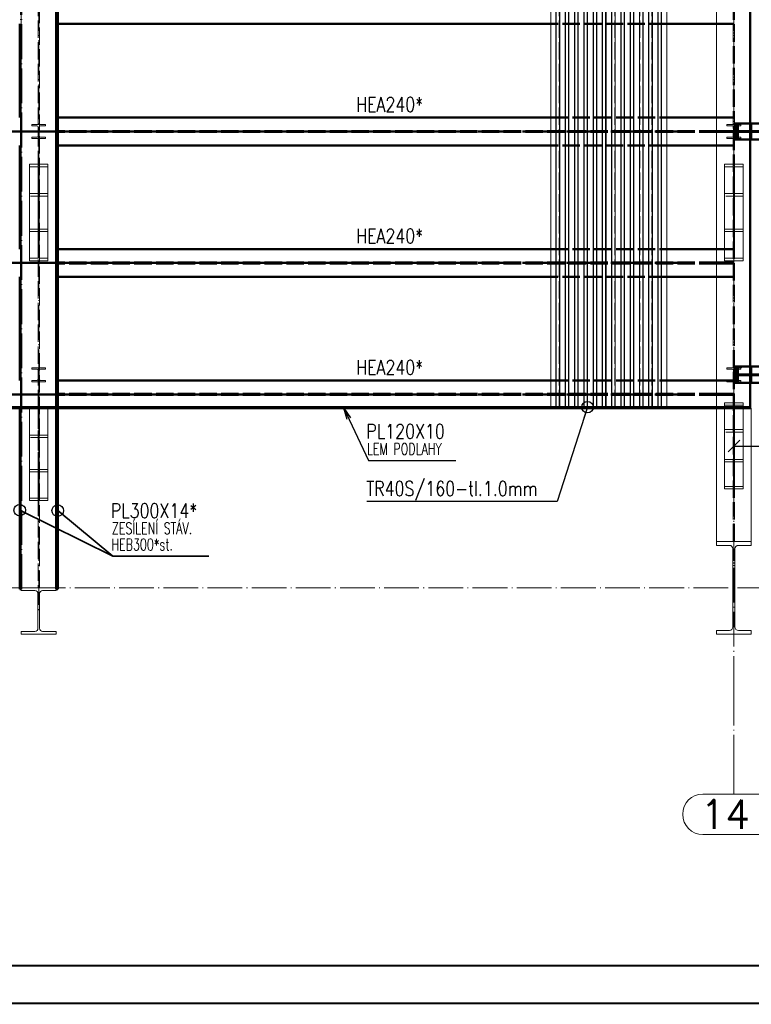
# Paper-space layout 'Layout1' of a CAD drawing. Extents: x -2 to 1243, y -36 to 596.
# Tile 43 of 84: x 598 to 724, y 0 to 170. Entities that reach past the tile are written whole.
import ezdxf
from ezdxf.enums import TextEntityAlignment as Align

# ---------------------------------------------------------------- set-up
doc = ezdxf.new("R2010")
doc.units = 0
for name, pattern in [('ACAD_ISO02W100', [15, 12, -3]), ('ACAD_ISO04W100', [30.5, 24, -3, 0.5, -3]), ('HP_01_CER_B', [8, 5, -1, 1, -1])]:
    doc.linetypes.add(name, pattern=pattern)
doc.layers.get('0').update_dxf_attribs({"linetype": 'CONTINUOUS'})
doc.layers.get('DEFPOINTS').update_dxf_attribs({"color": 132, "linetype": 'CONTINUOUS'})
doc.layers.add('RAMECEK_HP', color=251, linetype='CONTINUOUS')
for name, color, linetype, lineweight in [('SS_1.ET-HALA_TaO-KCE_VELINU-PRUVLAK', 9, 'CONTINUOUS', 13), ('SS_1.ET-HALA_TaO-RASTR', 7, 'HP_01_CER_B', 13), ('SS_1.ET-HALA_TaO-SLOUP', 9, 'CONTINUOUS', 13), ('SS_2.ET-HALA_TaO-KCE_VELINU-PODLAH.NOSNIK', 212, 'CONTINUOUS', 50), ('SS_2.ET-HALA_TaO-KCE_VELINU-PODLAHA_LEM', 140, 'CONTINUOUS', 50), ('SS_2.ET-HALA_TaO-KCE_VELINU-PODLAHA_TRAPEZ.PLECH', 153, 'CONTINUOUS', 18), ('SS_2.ET-HALA_TaO-KCE_VELINU-ZESILENI', 160, 'CONTINUOUS', 50), ('SS_2.ET-HALA_TaO-LAVKA_+8.000m', 134, 'CONTINUOUS', 50), ('SS_KOTY', 3, 'CONTINUOUS', 25), ('SS_POPIS_PROFILU', 13, 'CONTINUOUS', 25), ('SS_POPIS_PROFILU_S355', 2, 'CONTINUOUS', 35)]:
    doc.layers.add(name, color=color, linetype=linetype, lineweight=lineweight)
doc.styles.add('ROMANS', font='romans.shx', dxfattribs={"width": 0.8})
doc.styles.add('romans.shx', font='romans.shx', dxfattribs={"height": 5})
doc.dimstyles.new('A-1_(2.5)_50AS', dxfattribs={"dimtxt": 2.5, "dimasz": 2, "dimexe": 1, "dimexo": 2, "dimgap": 0, "dimtad": 0, "dimdec": 1, "dimlfac": 50, "dimrnd": 1, "dimtxsty": 'ROMANS', "dimblk1": 'OBLIQUE', "dimblk2": 'OBLIQUE', "dimsah": 1, "dimcen": 2, "dimclrd": 256, "dimclre": 256, "dimclrt": 256, "dimadec": 1, "dimazin": 2, "dimtfac": 0.714286, "dimtdec": 1, "dimtmove": 0, "dimatfit": 3, "dimldrblk": 'OPEN', "dimfxl": 1, "dimtvp": 1.142857, "dimtfill": 1, "dimtolj": 1, "dimlwd": -1, "dimlwe": -1, "dimarcsym": 0})

# ---------------------------------------------------------------- blocks, each defined once
blk = doc.blocks.new('*U6')
at = {"layer": 'RAMECEK_HP', "lineweight": 35, "const_width": 0.35}
for points in [[(0, 594), (0, 0), (1051, 0), (1051, 594)], [(6.5, 587.5), (6.5, 6.5), (1044.5, 6.5), (1044.5, 587.5)]]:
    blk.add_lwpolyline(points, close=True, dxfattribs=at)
at = {"layer": 'DEFPOINTS', "style": 'ROMANS', "width": 0.8}
blk.add_attdef('TISK', text='', height=10, dxfattribs=at).set_placement((1051, -33), align=Align.RIGHT)
blk = doc.blocks.new('_Oblique')
at = {"color": 0, "linetype": 'ByBlock', "lineweight": -2}
blk.add_line((-0.5, -0.5), (0.5, 0.5), dxfattribs=at)
blk = doc.blocks.new('*D92')
at = {"layer": 'DEFPOINTS', "color": 0, "transparency": 16777216}
for p in [(743.17, 108.52, -6549.36), (721.1, 105.12, -6546.4), (743.17, 96.21)]:
    blk.add_point(p, dxfattribs=at)
at = {"layer": 'SS_KOTY', "transparency": 16777216}
for p, q in [((743.17, 106.52), (743.17, 95.21)), ((721.1, 103.12), (721.1, 95.21)), ((721.1, 96.21), (743.17, 96.21))]:
    blk.add_line(p, q, dxfattribs=at)
at = {"layer": 'SS_KOTY', "transparency": 16777216, "xscale": 2, "yscale": 2, "zscale": 2, "rotation": 180}
blk.add_blockref('_Oblique', (721.1, 96.21), dxfattribs=at)
at = {"layer": 'SS_KOTY', "transparency": 16777216, "xscale": 2, "yscale": 2, "zscale": 2}
blk.add_blockref('_Oblique', (743.17, 96.21), dxfattribs=at)
at = {"layer": 'SS_KOTY', "transparency": 16777216, "insert": (732.14, 99.07), "char_height": 2.5, "attachment_point": 5, "style": 'ROMANS', "bg_fill": 3, "box_fill_scale": 1.1, "bg_fill_color": 256, "bg_fill_true_color": 13158600, "bg_fill_transparency": 0}
blk.add_mtext('\\A1;1104', dxfattribs=at)
blk = doc.blocks.new('_OPEN')
at = {"color": 0, "linetype": 'ByBlock'}
for p, q in [((-1, 0.167), (0, 0)), ((0, 0), (-1, -0.167)), ((0, 0), (-1, 0))]:
    blk.add_line(p, q, dxfattribs=at)

psp = doc.layouts.get("Layout1")

# ---------------------------------------------------------------- linework, layer by layer
at = {"layer": 'SS_1.ET-HALA_TaO-KCE_VELINU-PRUVLAK', "color": 9, "linetype": 'ACAD_ISO04W100', "ltscale": 0.25}
for p, q in [((601.1043, 486.5242), (601.1043, 67.7242)), ((601.1043, 150.5242), (601.1043, 130.9242)), ((721.1043, 150.5242), (721.1043, 130.9242)), ((601.1043, 108.5242), (601.1043, 89.4842))]:
    psp.add_line(p, q, dxfattribs=at)
at = {"layer": 'SS_1.ET-HALA_TaO-KCE_VELINU-PRUVLAK', "color": 5, "linetype": 'Continuous', "ltscale": 0.25}
for p, q in [((598.1043, 102.9242), (598.1043, 480.9242)), ((718.1043, 102.9242), (718.1043, 476.5242)), ((602.3043, 151.7242), (599.9043, 151.7242)), ((599.9043, 151.7242), (599.9043, 151.5042)), ((599.9043, 151.5042), (600.7993, 151.5042)), ((601.4093, 151.5042), (602.3043, 151.5042)), ((602.3043, 151.5042), (602.3043, 151.7242)), ((722.3043, 151.7242), (719.9043, 151.7242)), ((719.9043, 151.7242), (719.9043, 151.5042)), ((719.9043, 151.5042), (720.7993, 151.5042)), ((721.4093, 151.5042), (722.3043, 151.5042)), ((722.3043, 151.7242), (722.3043, 151.5042)), ((601.0393, 151.2642), (601.0393, 149.7842)), ((601.1693, 149.7842), (601.1693, 151.2642)), ((721.0393, 151.2642), (721.0393, 149.7842)), ((721.1693, 149.7842), (721.1693, 151.2642)), ((600.7993, 149.5442), (599.9043, 149.5442)), ((599.9043, 149.5442), (599.9043, 149.3242)), ((599.9043, 149.3242), (602.3043, 149.3242)), ((602.3043, 149.5442), (601.4093, 149.5442)), ((602.3043, 149.3242), (602.3043, 149.5442)), ((720.7993, 149.5442), (719.9043, 149.5442)), ((719.9043, 149.5442), (719.9043, 149.3242)), ((719.9043, 149.3242), (722.3043, 149.3242)), ((722.3043, 149.5442), (721.4093, 149.5442)), ((722.3043, 149.5442), (722.3043, 149.3242)), ((602.7043, 144.877), (599.5043, 144.877)), ((599.5043, 144.877), (599.5043, 133.677)), ((602.7043, 133.677), (602.7043, 144.877)), ((722.7043, 144.877), (719.5043, 144.877)), ((719.5043, 133.677), (719.5043, 144.877)), ((722.7043, 144.877), (722.7043, 133.677)), ((599.5043, 133.677), (602.7043, 133.677)), ((599.5043, 133.677), (599.5043, 133.2297)), ((599.5043, 133.2297), (601.0243, 133.2297)), ((599.5043, 133.2297), (599.5043, 128.6188)), ((601.0243, 133.2297), (601.0243, 128.6188)), ((601.1843, 133.2297), (602.7043, 133.2297)), ((601.1843, 133.2297), (601.1843, 128.6188)), ((602.7043, 133.2297), (602.7043, 133.677)), ((602.7043, 128.6188), (602.7043, 133.2297)), ((719.5043, 133.677), (722.7043, 133.677)), ((719.5043, 133.2297), (719.5043, 133.677)), ((719.5043, 133.2297), (721.0243, 133.2297)), ((719.5043, 128.6188), (719.5043, 133.2297)), ((721.0243, 133.2297), (721.0243, 128.6188)), ((721.1843, 133.2297), (722.7043, 133.2297)), ((721.1843, 133.2297), (721.1843, 128.6188)), ((722.7043, 133.677), (722.7043, 133.2297)), ((722.7043, 133.2297), (722.7043, 128.6188)), ((599.5043, 128.6188), (601.0243, 128.6188)), ((599.5043, 128.6188), (599.5043, 128.1715)), ((599.5043, 128.1715), (602.7043, 128.1715)), ((601.1843, 128.6188), (602.7043, 128.6188)), ((602.7043, 128.1715), (602.7043, 128.6188)), ((719.5043, 128.6188), (721.0243, 128.6188)), ((719.5043, 128.1715), (719.5043, 128.6188)), ((719.5043, 128.1715), (722.7043, 128.1715)), ((721.1843, 128.6188), (722.7043, 128.6188)), ((722.7043, 128.6188), (722.7043, 128.1715)), ((602.3043, 109.7242), (599.9043, 109.7242)), ((599.9043, 109.7242), (599.9043, 109.5042)), ((599.9043, 109.5042), (600.7993, 109.5042)), ((601.0393, 109.2642), (601.0393, 107.7842)), ((601.1693, 107.7842), (601.1693, 109.2642)), ((601.4093, 109.5042), (602.3043, 109.5042)), ((602.3043, 109.5042), (602.3043, 109.7242)), ((722.3043, 109.7242), (719.9043, 109.7242)), ((719.9043, 109.7242), (719.9043, 109.5042)), ((719.9043, 109.5042), (720.7993, 109.5042)), ((721.4093, 109.5042), (722.3043, 109.5042)), ((722.3043, 109.7242), (722.3043, 109.5042)), ((600.7993, 107.5442), (599.9043, 107.5442)), ((599.9043, 107.5442), (599.9043, 107.3242)), ((599.9043, 107.3242), (602.3043, 107.3242)), ((602.3043, 107.5442), (601.4093, 107.5442)), ((602.3043, 107.3242), (602.3043, 107.5442)), ((598.1043, 71.7243), (598.1043, 102.7242)), ((602.7043, 103.0651), (599.5043, 103.0651)), ((599.5043, 103.0651), (599.5043, 102.9242)), ((599.5043, 102.7242), (599.5043, 92.1852)), ((602.7043, 102.9242), (602.7043, 103.0651)), ((602.7043, 92.1852), (602.7043, 102.7242)), ((718.1043, 79.7243), (718.1043, 102.7242)), ((719.5043, 93.8831), (722.7043, 93.8831)), ((719.5043, 93.4716), (719.5043, 93.8831)), ((722.7043, 93.8831), (722.7043, 93.4716)), ((599.5043, 92.1852), (602.7043, 92.1852)), ((599.5043, 92.1852), (599.5043, 91.7463)), ((602.7043, 91.7463), (602.7043, 92.1852)), ((719.5043, 93.4716), (721.0243, 93.4716)), ((719.5043, 89.2302), (719.5043, 93.4716)), ((721.0243, 93.4716), (721.0243, 89.2302)), ((721.1843, 93.4716), (722.7043, 93.4716)), ((721.1843, 93.4716), (721.1843, 89.2302)), ((722.7043, 93.4716), (722.7043, 89.2302)), ((599.5043, 91.7463), (601.0243, 91.7463)), ((599.5043, 91.7463), (599.5043, 87.2222)), ((601.0243, 91.7463), (601.0243, 87.2222)), ((601.1843, 91.7463), (602.7043, 91.7463)), ((601.1843, 91.7463), (601.1843, 87.2222)), ((602.7043, 87.2222), (602.7043, 91.7463)), ((719.5043, 89.2302), (721.0243, 89.2302)), ((719.5043, 88.8187), (719.5043, 89.2302)), ((719.5043, 88.8187), (722.7043, 88.8187)), ((721.1843, 89.2302), (722.7043, 89.2302)), ((722.7043, 89.2302), (722.7043, 88.8187)), ((599.5043, 87.2222), (601.0243, 87.2222)), ((599.5043, 87.2222), (599.5043, 86.7833)), ((599.5043, 86.7833), (602.7043, 86.7833)), ((601.1843, 87.2222), (602.7043, 87.2222)), ((602.7043, 86.7833), (602.7043, 87.2222))]:
    psp.add_line(p, q, dxfattribs=at)
at = {"layer": 'SS_1.ET-HALA_TaO-KCE_VELINU-PRUVLAK', "color": 9, "linetype": 'ACAD_ISO02W100', "ltscale": 0.25}
for p, q in [((600.9943, 480.9242), (600.9943, 71.7243)), ((601.2143, 71.7243), (601.2143, 480.9242)), ((601.0243, 144.4296), (599.5043, 144.4296)), ((601.0243, 144.4296), (601.0243, 133.2297)), ((602.7043, 144.4296), (601.1843, 144.4296)), ((601.1843, 144.4296), (601.1843, 133.2297)), ((721.0243, 144.4296), (719.5043, 144.4296)), ((721.0243, 144.4296), (721.0243, 133.2297)), ((722.7043, 144.4296), (721.1843, 144.4296)), ((721.1843, 144.4296), (721.1843, 133.2297)), ((601.0243, 139.8188), (599.5043, 139.8188)), ((602.7043, 139.8188), (601.1843, 139.8188)), ((721.0243, 139.8188), (719.5043, 139.8188)), ((722.7043, 139.8188), (721.1843, 139.8188)), ((602.7043, 139.3715), (599.5043, 139.3715)), ((722.7043, 139.3715), (719.5043, 139.3715)), ((598.1043, 102.7242), (598.1043, 102.9242)), ((601.0243, 102.6262), (599.5043, 102.6262)), ((601.0243, 102.6262), (601.0243, 91.7463)), ((602.7043, 102.6262), (601.1843, 102.6262)), ((601.1843, 102.6262), (601.1843, 91.7463)), ((601.0243, 98.1022), (599.5043, 98.1022)), ((602.7043, 97.6633), (599.5043, 97.6633)), ((602.7043, 98.1022), (601.1843, 98.1022))]:
    psp.add_line(p, q, dxfattribs=at)
at = {"layer": 'SS_1.ET-HALA_TaO-KCE_VELINU-PRUVLAK', "color": 5, "linetype": 'Continuous', "ltscale": 0.25, "extrusion": (-1.56969e-13, -3.78956e-13, -1)}
psp.add_arc((-600.7993, 151.2642), 0.24, 90, 180, dxfattribs=at)
at = {"layer": 'SS_1.ET-HALA_TaO-KCE_VELINU-PRUVLAK', "color": 5, "linetype": 'Continuous', "ltscale": 0.25, "extrusion": (3.78956e-13, -1.56969e-13, -1)}
psp.add_arc((-601.4093, 151.2642), 0.24, 0, 90, dxfattribs=at)
at = {"layer": 'SS_1.ET-HALA_TaO-KCE_VELINU-PRUVLAK', "color": 5, "linetype": 'Continuous', "ltscale": 0.25, "extrusion": (-9.41813e-14, -2.27374e-13, -1)}
psp.add_arc((-720.7993, 151.2642), 0.24, 90, 180, dxfattribs=at)
at = {"layer": 'SS_1.ET-HALA_TaO-KCE_VELINU-PRUVLAK', "color": 5, "linetype": 'Continuous', "ltscale": 0.25, "extrusion": (2.27374e-13, -9.41813e-14, -1)}
psp.add_arc((-721.4093, 151.2642), 0.24, 0, 90, dxfattribs=at)
at = {"layer": 'SS_1.ET-HALA_TaO-KCE_VELINU-PRUVLAK', "color": 5, "linetype": 'Continuous', "ltscale": 0.25, "extrusion": (-1.25575e-13, 3.03165e-13, -1)}
for centre in [(-600.7993, 149.7842), (-720.7993, 149.7842), (-600.7993, 107.7842)]:
    psp.add_arc(centre, 0.24, 180, 270, dxfattribs=at)
at = {"layer": 'SS_1.ET-HALA_TaO-KCE_VELINU-PRUVLAK', "color": 5, "linetype": 'Continuous', "ltscale": 0.25, "extrusion": (3.03165e-13, 1.25575e-13, -1)}
for centre in [(-601.4093, 149.7842), (-721.4093, 149.7842), (-601.4093, 107.7842)]:
    psp.add_arc(centre, 0.24, 270, 0, dxfattribs=at)
at = {"layer": 'SS_1.ET-HALA_TaO-KCE_VELINU-PRUVLAK', "color": 5, "linetype": 'Continuous', "ltscale": 0.25, "extrusion": (-1.25575e-13, -3.03165e-13, -1)}
psp.add_arc((-600.7993, 109.2642), 0.24, 90, 180, dxfattribs=at)
at = {"layer": 'SS_1.ET-HALA_TaO-KCE_VELINU-PRUVLAK', "color": 5, "linetype": 'Continuous', "ltscale": 0.25, "extrusion": (3.03165e-13, -1.25575e-13, -1)}
psp.add_arc((-601.4093, 109.2642), 0.24, 0, 90, dxfattribs=at)
at = {"layer": 'SS_1.ET-HALA_TaO-RASTR', "linetype": 'ACAD_ISO04W100', "ltscale": 0.25}
for p, q in [((462.4941, 71.7242), (757.9592, 71.7242)), ((721.1043, 53.9575), (721.1043, 41.1255)), ((721.1043, 41.1255), (721.1043, 36.1255))]:
    psp.add_line(p, q, dxfattribs=at)
at = {"layer": 'SS_1.ET-HALA_TaO-RASTR', "linetype": 'Continuous', "ltscale": 0.25}
for p, q in [((726.4496, 36.1255), (715.7591, 36.1255)), ((715.7591, 29.1255), (726.4496, 29.1255))]:
    psp.add_line(p, q, dxfattribs=at)
psp.add_arc((715.7591, 32.6255), 3.5, 90, 270, dxfattribs=at)
at = {"layer": 'SS_1.ET-HALA_TaO-SLOUP', "color": 5, "linetype": 'Continuous', "ltscale": 0.25}
for p, q in [((718.1043, 79.7242), (724.1043, 79.7242)), ((718.1043, 79.0642), (718.1043, 79.7242)), ((718.1043, 79.0642), (720.3293, 79.0642)), ((720.9293, 78.4642), (720.9293, 64.9842)), ((721.2793, 64.9842), (721.2793, 78.4642)), ((721.8793, 79.0642), (724.1043, 79.0642)), ((724.1043, 79.7242), (724.1043, 79.0642)), ((604.1043, 71.7242), (598.1043, 71.7242)), ((598.1043, 71.2442), (598.1043, 71.7242)), ((604.1043, 71.7242), (604.1043, 71.2442)), ((598.1043, 71.2442), (600.4293, 71.2442)), ((600.9693, 70.7042), (600.9693, 64.7442)), ((601.2393, 64.7442), (601.2393, 70.7042)), ((601.7793, 71.2442), (604.1043, 71.2442)), ((600.4293, 64.2042), (598.1043, 64.2042)), ((598.1043, 63.7242), (598.1043, 64.2042)), ((598.1043, 63.7242), (604.1043, 63.7242)), ((604.1043, 64.2042), (601.7793, 64.2042)), ((604.1043, 64.2042), (604.1043, 63.7242)), ((720.3293, 64.3842), (718.1043, 64.3842)), ((718.1043, 63.7242), (718.1043, 64.3842)), ((718.1043, 63.7242), (724.1043, 63.7242)), ((724.1043, 64.3842), (721.8793, 64.3842)), ((724.1043, 64.3842), (724.1043, 63.7242))]:
    psp.add_line(p, q, dxfattribs=at)
at = {"layer": 'SS_1.ET-HALA_TaO-SLOUP', "color": 5, "linetype": 'Continuous', "ltscale": 0.25, "extrusion": (-6.27875e-14, -1.51582e-13, -1)}
psp.add_arc((-720.3293, 78.4642), 0.6, 90, 180, dxfattribs=at)
at = {"layer": 'SS_1.ET-HALA_TaO-SLOUP', "color": 5, "linetype": 'Continuous', "ltscale": 0.25, "extrusion": (1.51582e-13, -6.27875e-14, -1)}
psp.add_arc((-721.8793, 78.4642), 0.6, 0, 90, dxfattribs=at)
at = {"layer": 'SS_1.ET-HALA_TaO-SLOUP', "color": 5, "linetype": 'Continuous', "ltscale": 0.25, "extrusion": (-4.18583e-14, -1.01055e-13, -1)}
psp.add_arc((-600.4293, 70.7042), 0.54, 90, 180, dxfattribs=at)
at = {"layer": 'SS_1.ET-HALA_TaO-SLOUP', "color": 5, "linetype": 'Continuous', "ltscale": 0.25, "extrusion": (1.01055e-13, -4.18583e-14, -1)}
psp.add_arc((-601.7793, 70.7042), 0.54, 0, 90, dxfattribs=at)
at = {"layer": 'SS_1.ET-HALA_TaO-SLOUP', "color": 5, "linetype": 'Continuous', "ltscale": 0.25, "extrusion": (-4.18583e-14, 1.01055e-13, -1)}
psp.add_arc((-600.4293, 64.7442), 0.54, 180, 270, dxfattribs=at)
at = {"layer": 'SS_1.ET-HALA_TaO-SLOUP', "color": 5, "linetype": 'Continuous', "ltscale": 0.25, "extrusion": (1.01055e-13, 4.18583e-14, -1)}
psp.add_arc((-601.7793, 64.7442), 0.54, 270, 0, dxfattribs=at)
at = {"layer": 'SS_1.ET-HALA_TaO-SLOUP', "color": 5, "linetype": 'Continuous', "ltscale": 0.25, "extrusion": (-6.27875e-14, 1.51582e-13, -1)}
psp.add_arc((-720.3293, 64.9842), 0.6, 180, 270, dxfattribs=at)
at = {"layer": 'SS_1.ET-HALA_TaO-SLOUP', "color": 5, "linetype": 'Continuous', "ltscale": 0.25, "extrusion": (1.51582e-13, 6.27875e-14, -1)}
psp.add_arc((-721.8793, 64.9842), 0.6, 270, 0, dxfattribs=at)
at = {"layer": 'SS_2.ET-HALA_TaO-KCE_VELINU-PODLAH.NOSNIK', "color": 1, "linetype": 'Continuous', "ltscale": 0.25}
for p, q in [((689.5043, 169.1242), (604.3843, 169.1242)), ((718.1043, 169.1242), (709.5043, 169.1242)), ((604.3843, 152.9242), (689.5043, 152.9242)), ((709.5043, 152.9242), (718.1043, 152.9242)), ((689.5043, 148.1242), (604.3843, 148.1242)), ((718.1043, 148.1242), (709.5043, 148.1242)), ((604.3843, 130.2242), (689.5043, 130.2242)), ((709.5043, 130.2242), (718.1043, 130.2242)), ((689.5043, 125.4242), (604.3843, 125.4242)), ((718.1043, 125.4242), (709.5043, 125.4242)), ((604.3843, 107.5242), (689.5043, 107.5242)), ((709.5043, 107.5242), (718.1043, 107.5242))]:
    psp.add_line(p, q, dxfattribs=at)
at = {"layer": 'SS_2.ET-HALA_TaO-KCE_VELINU-PODLAH.NOSNIK', "color": 3, "linetype": 'ACAD_ISO02W100', "ltscale": 0.25}
for p, q in [((709.5043, 169.1242), (689.5043, 169.1242)), ((720.9943, 169.1242), (718.1043, 169.1242)), ((689.5043, 152.9242), (709.5043, 152.9242)), ((718.1043, 152.9242), (720.9943, 152.9242)), ((718.1043, 150.5992), (604.3843, 150.5992)), ((718.1043, 150.4492), (604.3843, 150.4492)), ((718.1629, 150.5992), (718.1043, 150.5992)), ((718.1629, 150.4492), (718.1043, 150.4492)), ((718.3043, 150.5992), (718.1629, 150.5992)), ((718.3043, 150.4492), (718.1629, 150.4492)), ((720.9943, 150.5992), (718.3043, 150.5992)), ((718.3043, 150.4492), (718.3043, 150.5992)), ((720.9943, 150.4492), (718.3043, 150.4492)), ((709.5043, 148.1242), (689.5043, 148.1242)), ((720.9943, 148.1242), (718.1043, 148.1242)), ((689.5043, 130.2242), (709.5043, 130.2242)), ((718.1043, 130.2242), (720.9943, 130.2242)), ((718.1043, 127.8992), (604.3843, 127.8992)), ((718.1043, 127.7492), (604.3843, 127.7492)), ((718.1629, 127.8992), (718.1043, 127.8992)), ((718.1629, 127.7492), (718.1043, 127.7492)), ((718.3043, 127.8992), (718.1629, 127.8992)), ((718.3043, 127.7492), (718.1629, 127.7492)), ((720.9943, 127.8992), (718.3043, 127.8992)), ((718.3043, 127.7492), (718.3043, 127.8992)), ((720.9943, 127.7492), (718.3043, 127.7492)), ((709.5043, 125.4242), (689.5043, 125.4242)), ((720.9943, 125.4242), (718.1043, 125.4242)), ((689.5043, 107.5242), (709.5043, 107.5242)), ((718.1043, 105.1992), (604.3843, 105.1992)), ((718.1043, 105.0492), (604.3843, 105.0492)), ((718.1629, 105.1992), (718.1043, 105.1992)), ((718.1629, 105.0492), (718.1043, 105.0492)), ((718.3043, 105.1992), (718.1629, 105.1992)), ((718.3043, 105.0492), (718.1629, 105.0492)), ((718.3043, 105.0492), (718.3043, 105.1992)), ((604.3843, 102.7242), (604.3843, 102.9242)), ((718.1043, 102.7242), (718.1043, 102.9242))]:
    psp.add_line(p, q, dxfattribs=at)
at = {"layer": 'SS_2.ET-HALA_TaO-KCE_VELINU-PODLAH.NOSNIK', "color": 7, "linetype": 'ACAD_ISO04W100', "ltscale": 0.25}
for p, q in [((601.1043, 150.5242), (481.1043, 150.5242)), ((721.1043, 150.5242), (601.1043, 150.5242)), ((601.1043, 127.8242), (481.1043, 127.8242)), ((721.1043, 127.8242), (601.1043, 127.8242)), ((601.1043, 105.1242), (481.1043, 105.1242))]:
    psp.add_line(p, q, dxfattribs=at)
at = {"layer": 'SS_2.ET-HALA_TaO-KCE_VELINU-PODLAHA_LEM', "color": 1, "linetype": 'Continuous', "ltscale": 0.25}
for p, q in [((723.9043, 233.1242), (723.9043, 151.9242)), ((723.9043, 149.1242), (723.9043, 109.9242)), ((601.1043, 102.9242), (478.3044, 102.9242)), ((478.3044, 102.7242), (601.1043, 102.7242)), ((601.1043, 102.9242), (601.1043, 102.7242))]:
    psp.add_line(p, q, dxfattribs=at)
at = {"layer": 'SS_2.ET-HALA_TaO-KCE_VELINU-PODLAHA_LEM', "color": 3, "linetype": 'ACAD_ISO02W100', "ltscale": 0.25}
for p, q in [((723.9043, 151.9242), (723.9043, 149.1242)), ((724.1043, 151.9242), (724.1043, 149.1242)), ((599.5043, 102.9242), (599.5043, 102.7242)), ((602.7043, 102.7242), (602.7043, 102.9242))]:
    psp.add_line(p, q, dxfattribs=at)
at = {"layer": 'SS_2.ET-HALA_TaO-KCE_VELINU-PODLAHA_LEM', "color": 7, "linetype": 'ACAD_ISO04W100', "ltscale": 0.25}
psp.add_line((601.1043, 102.7242), (478.1043, 102.7242), dxfattribs=at)
at = {"layer": 'SS_2.ET-HALA_TaO-KCE_VELINU-PODLAHA_TRAPEZ.PLECH', "color": 5, "linetype": 'Continuous', "ltscale": 0.25}
for p, q in [((689.5043, 484.5242), (689.5043, 102.9243)), ((690.3805, 484.5242), (690.3805, 102.9243)), ((690.4455, 484.5242), (690.4455, 102.9243)), ((690.9803, 484.5242), (690.9803, 102.9243)), ((691.0282, 484.5242), (691.0282, 102.9243)), ((691.9805, 484.5242), (691.9805, 102.9243)), ((692.0283, 484.5242), (692.0283, 102.9243)), ((692.5632, 484.5242), (692.5632, 102.9243)), ((692.6282, 484.5242), (692.6282, 102.9243)), ((693.5805, 484.5242), (693.5805, 102.9243)), ((693.6455, 484.5242), (693.6455, 102.9243)), ((694.1803, 484.5242), (694.1803, 102.9243)), ((694.2282, 484.5242), (694.2282, 102.9243)), ((695.1805, 484.5242), (695.1805, 102.9243)), ((695.2283, 484.5242), (695.2283, 102.9243)), ((695.7632, 484.5242), (695.7632, 102.9243)), ((695.8282, 484.5242), (695.8282, 102.9243)), ((696.7805, 484.5242), (696.7805, 102.9243)), ((696.8455, 484.5242), (696.8455, 102.9243)), ((697.3803, 484.5242), (697.3803, 102.9243)), ((697.4282, 484.5242), (697.4282, 102.9243)), ((698.3805, 484.5242), (698.3805, 102.9243)), ((698.4283, 484.5242), (698.4283, 102.9243)), ((698.9632, 484.5242), (698.9632, 102.9243)), ((699.0282, 484.5242), (699.0282, 102.9243)), ((699.9805, 484.5242), (699.9805, 102.9243)), ((700.0455, 484.5242), (700.0455, 102.9243)), ((700.5803, 484.5242), (700.5803, 102.9243)), ((700.6282, 484.5242), (700.6282, 102.9243)), ((701.5805, 484.5242), (701.5805, 102.9243)), ((701.6283, 484.5242), (701.6283, 102.9243)), ((702.1632, 484.5242), (702.1632, 102.9243)), ((702.2282, 484.5242), (702.2282, 102.9243)), ((703.1805, 484.5242), (703.1805, 102.9243)), ((703.2455, 484.5242), (703.2455, 102.9243)), ((703.7803, 484.5242), (703.7803, 102.9243)), ((703.8282, 484.5242), (703.8282, 102.9243)), ((704.7805, 484.5242), (704.7805, 102.9243)), ((704.8283, 484.5242), (704.8283, 102.9243)), ((705.3632, 484.5242), (705.3632, 102.9243)), ((705.4282, 484.5242), (705.4282, 102.9243)), ((706.3805, 484.5242), (706.3805, 102.9243)), ((706.4455, 484.5242), (706.4455, 102.9243)), ((706.9803, 484.5242), (706.9803, 102.9243)), ((707.0282, 484.5242), (707.0282, 102.9243)), ((707.9805, 484.5242), (707.9805, 102.9243)), ((708.0283, 484.5242), (708.0283, 102.9243)), ((708.5632, 484.5242), (708.5632, 102.9243)), ((708.6282, 102.9243), (708.6282, 484.5242)), ((709.5043, 102.9243), (709.5043, 484.5242))]:
    psp.add_line(p, q, dxfattribs=at)
at = {"layer": 'SS_2.ET-HALA_TaO-KCE_VELINU-PODLAHA_TRAPEZ.PLECH', "color": 5, "linetype": 'ACAD_ISO02W100', "ltscale": 0.25}
for p, q in [((690.4283, 102.9243), (690.4283, 484.5242)), ((690.9632, 102.9243), (690.9632, 484.5242)), ((692.0455, 102.9243), (692.0455, 484.5242)), ((692.5803, 102.9243), (692.5803, 484.5242)), ((693.6283, 102.9243), (693.6283, 484.5242)), ((694.1632, 102.9243), (694.1632, 484.5242)), ((695.2455, 102.9243), (695.2455, 484.5242)), ((695.7803, 102.9243), (695.7803, 484.5242)), ((696.8283, 102.9243), (696.8283, 484.5242)), ((697.3632, 102.9243), (697.3632, 484.5242)), ((698.4455, 102.9243), (698.4455, 484.5242)), ((698.9803, 102.9243), (698.9803, 484.5242)), ((700.0283, 102.9243), (700.0283, 484.5242)), ((700.5632, 102.9243), (700.5632, 484.5242)), ((701.6455, 102.9243), (701.6455, 484.5242)), ((702.1803, 102.9243), (702.1803, 484.5242)), ((703.2283, 102.9243), (703.2283, 484.5242)), ((703.7632, 102.9243), (703.7632, 484.5242)), ((704.8455, 102.9243), (704.8455, 484.5242)), ((705.3803, 102.9243), (705.3803, 484.5242)), ((706.4283, 102.9243), (706.4283, 484.5242)), ((706.9632, 102.9243), (706.9632, 484.5242)), ((708.0455, 102.9243), (708.0455, 484.5242)), ((708.5803, 102.9243), (708.5803, 484.5242))]:
    psp.add_line(p, q, dxfattribs=at)
at = {"layer": 'SS_2.ET-HALA_TaO-KCE_VELINU-ZESILENI', "color": 7, "linetype": 'ACAD_ISO04W100', "ltscale": 0.25}
for p, q in [((598.1043, 71.5242), (598.1043, 480.9242)), ((604.1043, 71.5242), (604.1043, 480.9242))]:
    psp.add_line(p, q, dxfattribs=at)
at = {"layer": 'SS_2.ET-HALA_TaO-KCE_VELINU-ZESILENI', "color": 1, "linetype": 'Continuous', "ltscale": 0.25}
for p, q in [((604.1043, 480.9242), (604.1043, 102.9242)), ((604.3843, 102.9242), (604.3843, 379.1242)), ((597.8243, 169.1242), (597.8243, 152.9242)), ((597.8243, 148.1242), (597.8243, 130.2242)), ((597.8243, 125.4242), (597.8243, 107.5242)), ((597.8243, 102.7242), (597.8243, 71.5242)), ((604.1043, 102.7242), (604.1043, 71.7243)), ((604.3843, 71.5242), (604.3843, 102.7242)), ((597.8243, 71.5242), (598.1043, 71.5242)), ((604.1043, 71.5242), (604.3843, 71.5242))]:
    psp.add_line(p, q, dxfattribs=at)
at = {"layer": 'SS_2.ET-HALA_TaO-KCE_VELINU-ZESILENI', "color": 3, "linetype": 'ACAD_ISO02W100', "ltscale": 0.25}
for p, q in [((597.8243, 102.9242), (597.8243, 102.7242)), ((604.1043, 102.9242), (604.1043, 102.7242))]:
    psp.add_line(p, q, dxfattribs=at)
at = {"layer": 'SS_2.ET-HALA_TaO-LAVKA_+8.000m', "color": 3, "linetype": 'ACAD_ISO02W100', "ltscale": 0.25}
for p, q in [((721.2143, 151.9242), (722.3043, 151.9242)), ((721.361, 151.9242), (721.3646, 151.7242)), ((721.3646, 151.4857), (721.361, 150.5792)), ((721.3646, 151.7242), (721.3646, 151.4857)), ((721.7543, 149.1242), (721.7543, 151.9242)), ((721.361, 150.4692), (721.3646, 149.5628)), ((721.2143, 149.1242), (722.3043, 149.1242)), ((721.3646, 149.3242), (721.361, 149.1242)), ((721.3646, 149.5628), (721.3646, 149.3242)), ((721.2143, 109.9242), (722.3043, 109.9242)), ((721.361, 109.9242), (721.3646, 109.7242)), ((721.3646, 109.7242), (721.3646, 109.4857))]:
    psp.add_line(p, q, dxfattribs=at)
at = {"layer": 'SS_2.ET-HALA_TaO-LAVKA_+8.000m', "color": 1, "linetype": 'Continuous', "ltscale": 0.25}
for p, q in [((722.3043, 151.9242), (741.8443, 151.9242)), ((722.3043, 151.9242), (722.3043, 151.7242)), ((721.1693, 150.5792), (741.8443, 150.5792)), ((741.8443, 150.4692), (721.1693, 150.4692)), ((722.3043, 149.3242), (722.3043, 149.1242)), ((722.3043, 149.1242), (741.8443, 149.1242)), ((722.3043, 109.9242), (741.8443, 109.9242)), ((722.3043, 109.9242), (722.3043, 109.7242))]:
    psp.add_line(p, q, dxfattribs=at)
at = {"layer": 'SS_2.ET-HALA_TaO-LAVKA_+8.000m', "color": 7, "linetype": 'ACAD_ISO04W100', "ltscale": 0.25}
psp.add_line((721.1043, 150.5242), (743.1743, 150.5242), dxfattribs=at)
at = {"layer": 'SS_POPIS_PROFILU', "color": 0, "linetype": 'ByBlock'}
for p, q in [((654.3268, 100.7734), (653.7741, 102.7242)), ((653.7741, 102.7242), (654.9297, 101.0582)), ((653.7741, 102.7242), (654.6282, 100.9158))]:
    psp.add_line(p, q, dxfattribs=at)
at = {"layer": 'SS_POPIS_PROFILU', "color": 0, "linetype": 'ByBlock', "lineweight": -2}
psp.add_line((695.8282, 102.9243, -6545.62), (695.2184, 101.0195, -6545.62), dxfattribs=at)
at = {"layer": 'SS_POPIS_PROFILU', "color": 13}
for points in [[(653.7741, 102.7242), (658.0311, 93.711), (673.0787, 93.711)], [(695.8282, 102.9243), (690.6103, 86.6262), (657.7531, 86.6262)]]:
    psp.add_lwpolyline(points, dxfattribs=at)
at = {"layer": 'SS_POPIS_PROFILU', "color": 0, "linetype": 'ByBlock', "lineweight": -2}
psp.add_circle((695.8282, 102.9243, -6545.62), 1, dxfattribs=at)
at = {"layer": 'SS_POPIS_PROFILU_S355', "color": 0, "linetype": 'ByBlock', "lineweight": -2}
for p, q in [((597.8243, 85.1318), (599.6185, 84.2481)), ((604.3843, 85.0545), (605.9284, 83.7834))]:
    psp.add_line(p, q, dxfattribs=at)
at = {"layer": 'SS_POPIS_PROFILU_S355', "color": 2}
for points in [[(597.8243, 85.1318), (613.922, 77.2026), (630.4934, 77.2026)], [(604.3843, 85.0545), (613.922, 77.2026), (630.4934, 77.2026)]]:
    psp.add_lwpolyline(points, dxfattribs=at)
at = {"layer": 'SS_POPIS_PROFILU_S355', "color": 0, "linetype": 'ByBlock', "lineweight": -2}
for centre in [(597.8243, 85.1318), (604.3843, 85.0545)]:
    psp.add_circle(centre, 1, dxfattribs=at)

# ---------------------------------------------------------------- block references
at = {"layer": 'RAMECEK_HP'}
psp.add_blockref('*U6', (0, 0), dxfattribs=at)

# ---------------------------------------------------------------- texts
at = {"layer": 'SS_1.ET-HALA_TaO-RASTR', "color": 7, "style": 'romans.shx'}
psp.add_text('14', height=5, dxfattribs=at).set_placement((715.3202, 30.1255))
at = {"layer": 'SS_POPIS_PROFILU', "color": 13, "style": 'romans.shx'}
for s, height, width, p in [('PL120X10', 2.5, 0.8, (657.654, 97.511)), ('LEM PODLAHY', 2, 0.7, (657.7671, 94.711)), ('TR40S/160-tl.1.0mm', 2.5, 0.8, (657.6375, 87.6262))]:
    psp.add_text(s, height=height, dxfattribs=dict(at, width=width)).set_placement(p)
at = {"layer": 'SS_POPIS_PROFILU_S355', "color": 2, "style": 'romans.shx', "width": 0.8}
for s, p in [('HEA240*', (655.8886, 153.9342)), ('HEA240*', (655.8886, 131.2342)), ('HEA240*', (655.8886, 108.5342)), ('PL300X14*', (613.5448, 83.8026)), ('PL300X14*', (613.5448, 83.8026))]:
    psp.add_text(s, height=2.5, dxfattribs=at).set_placement(p)
at = {"layer": 'SS_POPIS_PROFILU_S355', "color": 7, "style": 'romans.shx', "width": 0.7}
for s, p in [('ZESÍLENÍ STÁV.', (613.7371, 81.0026)), ('ZESÍLENÍ STÁV.', (613.7371, 81.0026)), ('HEB300*st.', (613.658, 78.2026)), ('HEB300*st.', (613.658, 78.2026))]:
    psp.add_text(s, height=2, dxfattribs=at).set_placement(p)

# ---------------------------------------------------------------- next in the draw order: dimensions: what is measured, and where the dimension line sits
at = {"layer": 'SS_KOTY'}
dim = psp.add_linear_dim(base=(743.1743, 96.2115), p1=(721.1043, 105.1242, -6546.4), p2=(743.1743, 108.5242, -6549.36), dimstyle='A-1_(2.5)_50AS', dxfattribs=at)
dim.commit()
dim.dimension.update_dxf_attribs({"geometry": '*D92', "text_midpoint": (732.1393, 99.0686)})

# ---------------------------------------------------------------- next in the draw order: linework, layer by layer
at = {"layer": 'SS_1.ET-HALA_TaO-KCE_VELINU-PRUVLAK', "color": 9, "linetype": 'ACAD_ISO04W100', "ltscale": 0.25}
for p, q in [((721.1043, 486.5242), (721.1043, 71.7242)), ((721.1043, 108.5242), (721.1043, 91.3509))]:
    psp.add_line(p, q, dxfattribs=at)
at = {"layer": 'SS_1.ET-HALA_TaO-KCE_VELINU-PRUVLAK', "color": 9, "linetype": 'ACAD_ISO02W100', "ltscale": 0.25}
for p, q in [((720.9943, 476.5242), (720.9943, 79.7243)), ((721.2143, 476.5242), (721.2143, 79.7243)), ((721.0243, 103.2849), (719.5043, 103.2849)), ((721.0243, 103.2849), (721.0243, 93.4716)), ((722.7043, 103.2849), (721.1843, 103.2849)), ((721.1843, 103.2849), (721.1843, 93.4716)), ((721.0243, 99.0435), (719.5043, 99.0435)), ((722.7043, 98.632), (719.5043, 98.632)), ((722.7043, 99.0435), (721.1843, 99.0435))]:
    psp.add_line(p, q, dxfattribs=at)
at = {"layer": 'SS_1.ET-HALA_TaO-KCE_VELINU-PRUVLAK', "color": 5, "linetype": 'Continuous', "ltscale": 0.25}
for p, q in [((721.0393, 109.2642), (721.0393, 107.7842)), ((721.1693, 107.7842), (721.1693, 109.2642)), ((720.7993, 107.5442), (719.9043, 107.5442)), ((719.9043, 107.5442), (719.9043, 107.3242)), ((719.9043, 107.3242), (722.3043, 107.3242)), ((722.3043, 107.5442), (721.4093, 107.5442)), ((722.3043, 107.5442), (722.3043, 107.3242)), ((722.7043, 103.6964), (719.5043, 103.6964)), ((719.5043, 102.9242), (719.5043, 103.6964)), ((719.5043, 93.8831), (719.5043, 102.7242)), ((722.7043, 103.6964), (722.7043, 102.9242)), ((722.7043, 102.7242), (722.7043, 93.8831)), ((724.1043, 102.7242), (724.1043, 79.7243))]:
    psp.add_line(p, q, dxfattribs=at)
at = {"layer": 'SS_1.ET-HALA_TaO-KCE_VELINU-PRUVLAK', "color": 5, "linetype": 'Continuous', "ltscale": 0.25, "extrusion": (-1.25575e-13, -3.03165e-13, -1)}
psp.add_arc((-720.7993, 109.2642), 0.24, 90, 180, dxfattribs=at)
at = {"layer": 'SS_1.ET-HALA_TaO-KCE_VELINU-PRUVLAK', "color": 5, "linetype": 'Continuous', "ltscale": 0.25, "extrusion": (3.03165e-13, -1.25575e-13, -1)}
psp.add_arc((-721.4093, 109.2642), 0.24, 0, 90, dxfattribs=at)
at = {"layer": 'SS_1.ET-HALA_TaO-KCE_VELINU-PRUVLAK', "color": 5, "linetype": 'Continuous', "ltscale": 0.25, "extrusion": (-1.25575e-13, 3.03165e-13, -1)}
psp.add_arc((-720.7993, 107.7842), 0.24, 180, 270, dxfattribs=at)
at = {"layer": 'SS_1.ET-HALA_TaO-KCE_VELINU-PRUVLAK', "color": 5, "linetype": 'Continuous', "ltscale": 0.25, "extrusion": (3.03165e-13, 1.25575e-13, -1)}
psp.add_arc((-721.4093, 107.7842), 0.24, 270, 0, dxfattribs=at)
at = {"layer": 'SS_1.ET-HALA_TaO-RASTR', "linetype": 'ACAD_ISO04W100', "ltscale": 0.25}
psp.add_line((721.1043, 53.9575), (721.1043, 515.0316), dxfattribs=at)
at = {"layer": 'SS_2.ET-HALA_TaO-KCE_VELINU-PODLAH.NOSNIK', "color": 3, "linetype": 'ACAD_ISO02W100', "ltscale": 0.25}
for p, q in [((718.1043, 107.5242), (720.9943, 107.5242)), ((720.9943, 105.1992), (718.3043, 105.1992)), ((720.9943, 105.0492), (718.3043, 105.0492))]:
    psp.add_line(p, q, dxfattribs=at)
at = {"layer": 'SS_2.ET-HALA_TaO-KCE_VELINU-PODLAH.NOSNIK', "color": 7, "linetype": 'ACAD_ISO04W100', "ltscale": 0.25}
psp.add_line((721.1043, 105.1242), (601.1043, 105.1242), dxfattribs=at)
at = {"layer": 'SS_2.ET-HALA_TaO-KCE_VELINU-PODLAHA_LEM', "color": 3, "linetype": 'ACAD_ISO02W100', "ltscale": 0.25}
for p, q in [((723.9043, 109.9242), (723.9043, 107.1242)), ((724.1043, 109.9242), (724.1043, 107.1242)), ((719.5043, 102.7242), (719.5043, 102.9242)), ((720.7243, 102.9242), (720.7243, 102.7242)), ((721.0243, 102.8102), (721.01, 102.9242)), ((721.1987, 102.9242), (721.1843, 102.8102)), ((721.4843, 102.9242), (721.4843, 102.7242)), ((721.4843, 102.7242), (722.7043, 102.7242)), ((722.7043, 102.9242), (722.7043, 102.7242))]:
    psp.add_line(p, q, dxfattribs=at)
at = {"layer": 'SS_2.ET-HALA_TaO-KCE_VELINU-PODLAHA_LEM', "color": 1, "linetype": 'Continuous', "ltscale": 0.25}
for p, q in [((723.9043, 107.1242), (723.9043, 102.7242)), ((723.9043, 102.9242), (601.1043, 102.9242)), ((601.1043, 102.7242), (723.9043, 102.7242)), ((723.9043, 102.7242), (724.1043, 102.7242))]:
    psp.add_line(p, q, dxfattribs=at)
at = {"layer": 'SS_2.ET-HALA_TaO-KCE_VELINU-PODLAHA_LEM', "color": 7, "linetype": 'ACAD_ISO04W100', "ltscale": 0.25}
psp.add_line((724.1043, 102.7242), (601.1043, 102.7242), dxfattribs=at)
at = {"layer": 'SS_2.ET-HALA_TaO-LAVKA_+8.000m', "color": 3, "linetype": 'ACAD_ISO02W100', "ltscale": 0.25}
for p, q in [((721.3646, 109.4857), (721.361, 108.5792)), ((721.7543, 107.1242), (721.7543, 109.9242)), ((721.2143, 107.1242), (722.3043, 107.1242)), ((721.361, 108.4692), (721.3646, 107.5628)), ((721.3646, 107.3242), (721.361, 107.1242)), ((721.3646, 107.5628), (721.3646, 107.3242))]:
    psp.add_line(p, q, dxfattribs=at)
at = {"layer": 'SS_2.ET-HALA_TaO-LAVKA_+8.000m', "color": 7, "linetype": 'ACAD_ISO04W100', "ltscale": 0.25}
psp.add_line((721.1043, 108.5242), (743.1743, 108.5242), dxfattribs=at)
at = {"layer": 'SS_2.ET-HALA_TaO-LAVKA_+8.000m', "color": 1, "linetype": 'Continuous', "ltscale": 0.25}
for p, q in [((721.1693, 108.5792), (741.8443, 108.5792)), ((741.8443, 108.4692), (721.1693, 108.4692)), ((722.3043, 107.3242), (722.3043, 107.1242)), ((722.3043, 107.1242), (741.8443, 107.1242))]:
    psp.add_line(p, q, dxfattribs=at)

doc.saveas('drawing.dxf')
